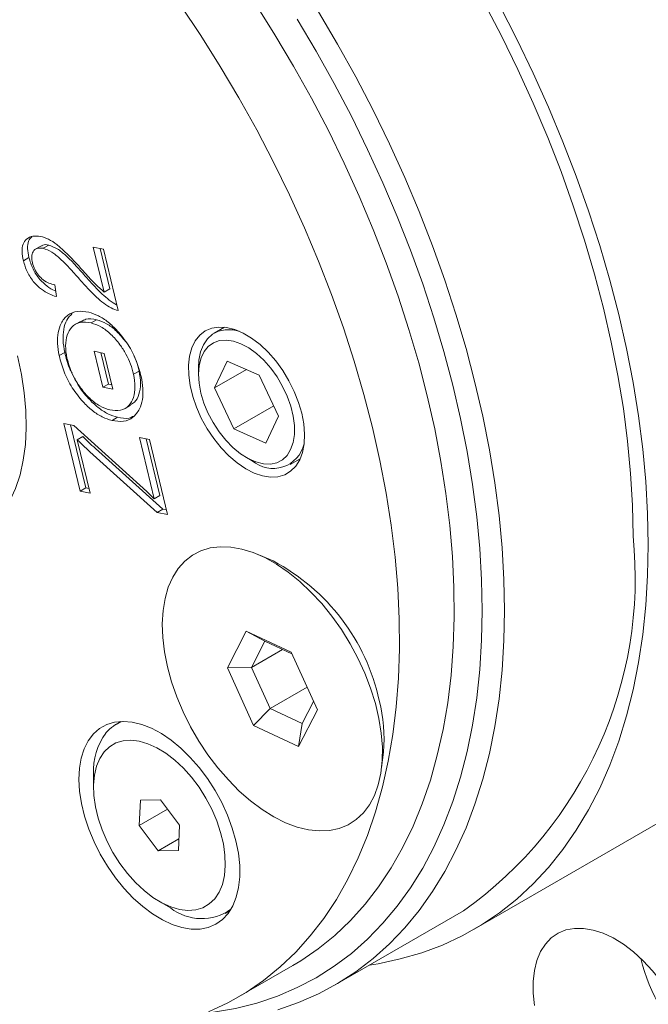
# Model space of a CAD drawing. Header units: inches. Extents: x 0.1 to 10.9, y 0 to 8.5.
# Tile 8 of 12: x 8.635 to 9.032, y 6.795 to 7.418. Entities that reach past the tile are written whole.
import ezdxf

# ---------------------------------------------------------------- set-up
doc = ezdxf.new("R2010")
doc.units = ezdxf.units.IN
doc.header["$MEASUREMENT"] = 0

msp = doc.modelspace()

# ---------------------------------------------------------------- linework, layer by layer
at = {"color": 7, "linetype": 'Continuous', "lineweight": 0}
for p, q in [((8.64857, 7.27513), (8.64504, 7.27308)), ((8.65308, 7.27555), (8.64955, 7.27351)), ((8.68133, 7.2743), (8.68768, 7.27302)), ((8.68821, 7.24585), (8.68133, 7.2743)), ((8.64059, 7.2677), (8.63705, 7.26566)), ((8.69175, 7.24789), (8.68556, 7.27344)), ((8.68768, 7.27302), (8.6971, 7.23413)), ((8.65688, 7.25038), (8.65801, 7.24293)), ((8.69175, 7.24789), (8.68821, 7.24585)), ((8.67368, 7.22751), (8.67014, 7.22547)), ((8.68342, 7.22837), (8.67989, 7.22633)), ((8.76427, 7.22358), (8.75781, 7.21985)), ((8.66323, 7.20765), (8.6597, 7.20561)), ((8.68734, 7.18559), (8.68183, 7.20836)), ((8.68183, 7.20836), (8.68819, 7.20707)), ((8.69088, 7.18764), (8.68607, 7.2075)), ((8.68819, 7.20707), (8.6937, 7.18431)), ((8.76609, 7.20219), (8.75799, 7.18522)), ((8.78636, 7.19321), (8.76609, 7.20219)), ((8.71029, 7.19588), (8.70675, 7.19384)), ((8.74786, 7.19788), (8.74786, 7.19379)), ((8.77814, 7.19685), (8.75799, 7.18522)), ((8.79854, 7.16726), (8.78636, 7.19321)), ((8.69088, 7.18764), (8.68734, 7.18559)), ((8.693, 7.18721), (8.69088, 7.18764)), ((8.6937, 7.18431), (8.68734, 7.18559)), ((8.75799, 7.18522), (8.77018, 7.15927)), ((8.70142, 7.17218), (8.70495, 7.17422)), ((8.79545, 7.17386), (8.77018, 7.15927)), ((8.66267, 7.16262), (8.66903, 7.16134)), ((8.673, 7.11995), (8.66267, 7.16262)), ((8.67653, 7.12199), (8.6669, 7.16176)), ((8.6967, 7.16662), (8.69316, 7.16458)), ((8.79045, 7.15029), (8.79854, 7.16726)), ((8.66903, 7.16134), (8.71513, 7.11961)), ((8.77018, 7.15927), (8.79045, 7.15029)), ((8.67472, 7.15444), (8.67119, 7.1524)), ((8.67119, 7.1524), (8.67936, 7.11866)), ((8.71985, 7.11514), (8.71048, 7.15386)), ((8.71048, 7.15386), (8.71684, 7.15258)), ((8.72339, 7.11718), (8.71472, 7.153)), ((8.71684, 7.15258), (8.72832, 7.10516)), ((8.72169, 7.1065), (8.6792, 7.14476)), ((8.72523, 7.10854), (8.68274, 7.14681)), ((8.77826, 7.14113), (8.7818, 7.13909)), ((8.8058, 7.13671), (8.81227, 7.14044)), ((8.67653, 7.12199), (8.673, 7.11995)), ((8.67936, 7.11866), (8.673, 7.11995)), ((8.67865, 7.12156), (8.67653, 7.12199)), ((8.71513, 7.11961), (8.71985, 7.11514)), ((8.72339, 7.11718), (8.71985, 7.11514)), ((8.72523, 7.10854), (8.72169, 7.1065)), ((8.72832, 7.10516), (8.72169, 7.1065)), ((8.72761, 7.10806), (8.72523, 7.10854)), ((8.79505, 7.07574), (8.78604, 7.07965)), ((8.76616, 7.0082), (8.77805, 7.03134)), ((8.77805, 7.03134), (8.8065, 7.01802)), ((8.78985, 7.02501), (8.77805, 7.03134)), ((8.78985, 7.02501), (8.78136, 7.00848)), ((8.80697, 7.017), (8.78985, 7.02501)), ((8.80097, 7.0198), (8.78136, 7.00848)), ((8.8065, 7.01802), (8.82306, 6.98157)), ((8.78136, 7.00848), (8.76616, 7.0082)), ((8.78271, 6.97175), (8.76616, 7.0082)), ((8.78136, 7.00848), (8.79318, 6.98244)), ((8.81654, 6.99592), (8.79318, 6.98244)), ((8.79318, 6.98244), (8.78271, 6.97175)), ((8.79318, 6.98244), (8.81351, 6.97293)), ((8.82306, 6.98157), (8.81116, 6.95843)), ((8.81351, 6.97293), (8.82066, 6.98685)), ((8.69892, 6.97425), (8.69571, 6.97239)), ((8.81116, 6.95843), (8.78271, 6.97175)), ((8.81116, 6.95843), (8.81351, 6.97293)), ((8.86373, 6.94508), (8.86485, 6.95483)), ((8.68142, 6.9408), (8.68142, 6.93264)), ((8.71116, 6.92446), (8.7104, 6.90842)), ((8.7283, 6.91875), (8.7104, 6.90842)), ((8.72389, 6.9246), (8.71116, 6.92446)), ((8.73587, 6.90869), (8.72389, 6.9246)), ((8.92237, 6.84285), (9.04541, 6.91388)), ((8.7104, 6.90842), (8.72239, 6.89251)), ((8.73512, 6.89265), (8.73587, 6.90869)), ((8.73547, 6.90006), (8.72239, 6.89251)), ((8.72239, 6.89251), (8.73512, 6.89265)), ((8.72313, 6.86038), (8.7302, 6.8563)), ((8.76471, 6.85288), (8.76792, 6.85473)), ((8.83431, 6.8076), (8.91563, 6.85454)), ((8.77281, 6.79981), (8.80746, 6.81981))]:
    msp.add_line(p, q, dxfattribs=at)
at = {"color": 7, "linetype": 'Continuous', "lineweight": 0, "flags": 128}
for points in [[(8.89261, 7.18014), (8.88719, 7.20109), (8.88105, 7.22215), (8.87421, 7.24326), (8.86668, 7.26438), (8.85848, 7.28546), (8.84962, 7.30646), (8.84013, 7.32733), (8.83002, 7.34802), (8.81932, 7.36849), (8.80806, 7.38869), (8.79625, 7.40859), (8.78392, 7.42812), (8.7711, 7.44726), (8.75782, 7.46597), (8.7441, 7.48418), (8.72999, 7.50188), (8.7155, 7.51902), (8.70067, 7.53556), (8.68553, 7.55147), (8.67012, 7.56671), (8.65447, 7.58124), (8.63861, 7.59505), (8.62258, 7.60808)], [(8.85796, 7.16014), (8.85254, 7.18109), (8.8464, 7.20215), (8.83956, 7.22326), (8.83203, 7.24438), (8.82383, 7.26546), (8.81497, 7.28646), (8.80548, 7.30733), (8.79537, 7.32802), (8.78468, 7.34849), (8.77341, 7.36869), (8.7616, 7.38859), (8.74927, 7.40812), (8.73645, 7.42726), (8.72317, 7.44596), (8.70946, 7.46418), (8.69534, 7.48188), (8.68085, 7.49902), (8.66602, 7.51556), (8.65088, 7.53147), (8.63547, 7.54671), (8.61982, 7.56124)], [(9.02282, 7.09147), (9.02244, 7.11107), (9.02129, 7.13107), (9.01937, 7.15143), (9.01668, 7.1721), (9.01324, 7.19306), (9.00906, 7.21424), (9.00413, 7.23561), (8.99847, 7.25712), (8.99209, 7.27872), (8.98501, 7.30038), (8.97724, 7.32204), (8.96879, 7.34366), (8.95969, 7.3652), (8.94995, 7.3866), (8.9396, 7.40782), (8.92865, 7.42883)], [(8.93837, 7.42718), (8.94932, 7.40588), (8.95966, 7.38438), (8.96939, 7.3627), (8.97847, 7.3409), (8.9869, 7.31903), (8.99466, 7.29712), (9.00172, 7.27522), (9.00809, 7.25338), (9.01373, 7.23164), (9.01864, 7.21005), (9.02282, 7.18864), (9.02625, 7.16747), (9.02892, 7.14657), (9.03084, 7.12599), (9.03199, 7.10578), (9.03237, 7.08596)], [(8.92736, 7.04453), (8.92698, 7.06389), (8.92583, 7.08365), (8.92392, 7.10377), (8.92125, 7.1242), (8.91783, 7.14491), (8.91367, 7.16584), (8.90876, 7.18696), (8.90313, 7.20822), (8.89679, 7.22957), (8.88974, 7.25096), (8.88201, 7.27236), (8.87361, 7.29371), (8.86456, 7.31498), (8.85488, 7.3361), (8.84459, 7.35705), (8.83371, 7.37778), (8.82226, 7.39823), (8.81027, 7.41837)], [(8.82374, 7.42306), (8.83581, 7.40263), (8.84733, 7.38189), (8.85828, 7.36088), (8.86863, 7.33965), (8.87837, 7.31825), (8.88747, 7.29672), (8.89592, 7.2751), (8.90369, 7.25344), (8.91077, 7.23178), (8.91715, 7.21017), (8.92281, 7.18866), (8.92774, 7.1673), (8.93193, 7.14611), (8.93537, 7.12516), (8.93805, 7.10448), (8.93997, 7.08412), (8.94112, 7.06413), (8.94151, 7.04453)], [(8.81324, 7.16917), (8.81121, 7.17608), (8.80848, 7.183), (8.80511, 7.18977), (8.80116, 7.19625), (8.79673, 7.2023), (8.7919, 7.2078), (8.78679, 7.21263), (8.78149, 7.21668), (8.77612, 7.21987), (8.7708, 7.22213), (8.76564, 7.22341), (8.76074, 7.22368), (8.75622, 7.22295), (8.75217, 7.22122), (8.74868, 7.21853), (8.74582, 7.21494), (8.74365, 7.21052), (8.74221, 7.20538), (8.74155, 7.19961), (8.74166, 7.19334), (8.74256, 7.18671), (8.74422, 7.17986), (8.74661, 7.17293), (8.74966, 7.16607), (8.75333, 7.15943), (8.75753, 7.15314), (8.76218, 7.14735), (8.76716, 7.14218), (8.77238, 7.13772), (8.77773, 7.13409), (8.78309, 7.13136), (8.78835, 7.12959), (8.79339, 7.12881), (8.79811, 7.12904), (8.8024, 7.13027), (8.80618, 7.13249), (8.80937, 7.13564), (8.8119, 7.13965), (8.8137, 7.14445), (8.81475, 7.14992), (8.81503, 7.15595), (8.81452, 7.16241), (8.81324, 7.16917)], [(8.74786, 7.19788), (8.74813, 7.20267), (8.74918, 7.20794), (8.751, 7.21252), (8.75353, 7.21629), (8.75673, 7.21917), (8.76052, 7.2211), (8.7648, 7.22202), (8.76949, 7.22191), (8.77362, 7.22104)], [(8.75387, 7.16937), (8.7571, 7.16326), (8.76087, 7.15748), (8.7651, 7.15219), (8.76967, 7.14753), (8.77446, 7.14361), (8.77935, 7.14053), (8.78421, 7.13838), (8.78891, 7.13721), (8.79334, 7.13705), (8.79738, 7.1379), (8.80093, 7.13975), (8.80389, 7.14254), (8.80618, 7.14621), (8.80775, 7.15065), (8.80856, 7.15576), (8.80859, 7.16139), (8.80783, 7.16741), (8.8063, 7.17366), (8.80405, 7.17998), (8.80112, 7.1862), (8.79761, 7.19216), (8.7936, 7.19771), (8.78919, 7.20271), (8.78449, 7.20701), (8.77964, 7.21052), (8.77475, 7.21315), (8.76995, 7.21481), (8.76537, 7.21548), (8.76112, 7.21513), (8.75731, 7.21378), (8.75405, 7.21145), (8.75141, 7.20821), (8.74947, 7.20414), (8.74828, 7.19935), (8.74786, 7.19396), (8.74823, 7.18812), (8.74938, 7.18196), (8.75128, 7.17566), (8.75387, 7.16937)], [(8.58746, 7.08251), (8.59387, 7.08398), (8.60109, 7.08664), (8.60778, 7.09026), (8.61393, 7.09481), (8.61947, 7.10027), (8.62437, 7.10659), (8.6286, 7.11374), (8.63213, 7.12166), (8.63494, 7.1303), (8.637, 7.13961), (8.63831, 7.14951), (8.63885, 7.15995), (8.63862, 7.17084), (8.63762, 7.18212), (8.63586, 7.19371), (8.63334, 7.20553)], [(8.80746, 6.81981), (8.81263, 6.82292), (8.82367, 6.83049), (8.83414, 6.83897), (8.844, 6.84835), (8.85324, 6.85861), (8.86184, 6.86972), (8.86977, 6.88166), (8.87703, 6.8944), (8.88359, 6.90792), (8.88944, 6.92219), (8.89457, 6.93717), (8.89897, 6.95283), (8.90262, 6.96914), (8.90552, 6.98606), (8.90766, 7.00355), (8.90904, 7.02158), (8.90965, 7.04011), (8.9095, 7.05909), (8.90858, 7.07848), (8.90689, 7.09825), (8.90445, 7.11834), (8.90125, 7.13872), (8.8973, 7.15933), (8.89261, 7.18014)], [(8.75426, 6.7906), (8.76639, 6.79629), (8.77798, 6.80292), (8.78902, 6.81049), (8.79949, 6.81897), (8.80935, 6.82835), (8.81859, 6.83861), (8.82719, 6.84972), (8.83513, 6.86166), (8.84238, 6.8744), (8.84894, 6.88792), (8.85479, 6.90219), (8.85992, 6.91717), (8.86432, 6.93283), (8.86797, 6.94914), (8.87087, 6.96606), (8.87301, 6.98355), (8.87439, 7.00158), (8.875, 7.02011), (8.87485, 7.03909), (8.87393, 7.05848), (8.87225, 7.07825), (8.8698, 7.09834), (8.8666, 7.11871), (8.86265, 7.13933), (8.85796, 7.16014)], [(8.72527, 7.02734), (8.72496, 7.03607), (8.72545, 7.04434), (8.72672, 7.05204), (8.72876, 7.05909), (8.73154, 7.06542), (8.73504, 7.07095), (8.73921, 7.07562), (8.74401, 7.07937), (8.74939, 7.08216), (8.75527, 7.08397), (8.76161, 7.08477), (8.76831, 7.08454), (8.77532, 7.08331), (8.78254, 7.08107), (8.7899, 7.07785), (8.79731, 7.07369), (8.80469, 7.06865), (8.81196, 7.06276), (8.81903, 7.05611), (8.82583, 7.04876), (8.83227, 7.0408), (8.83828, 7.03232), (8.8438, 7.02342), (8.84877, 7.0142), (8.85311, 7.00475), (8.8568, 6.9952), (8.85978, 6.98564), (8.86202, 6.97618), (8.8635, 6.96694), (8.8642, 6.95801), (8.86411, 6.9495), (8.86323, 6.94151), (8.86158, 6.93412), (8.85916, 6.92742), (8.85602, 6.92148), (8.85218, 6.91638), (8.84768, 6.91216), (8.84259, 6.90888), (8.83695, 6.90658), (8.83083, 6.90528), (8.8243, 6.90499), (8.81744, 6.90572), (8.81031, 6.90746), (8.80301, 6.91019), (8.79561, 6.91389), (8.78821, 6.91849), (8.78087, 6.92397), (8.77369, 6.93025), (8.76675, 6.93726), (8.76012, 6.94492), (8.75388, 6.95315), (8.74811, 6.96185), (8.74286, 6.97093), (8.7382, 6.98028), (8.73417, 6.98979), (8.73084, 6.99936), (8.72822, 7.00888), (8.72636, 7.01824), (8.72527, 7.02734)], [(9.03237, 7.08596), (9.03199, 7.06659), (9.03084, 7.0477), (9.02892, 7.02934), (9.02625, 7.01153), (9.02282, 6.99431), (9.01864, 6.97773), (9.01373, 6.96181), (9.00809, 6.94658), (9.00172, 6.93209), (8.99466, 6.91835), (8.9869, 6.9054), (8.97847, 6.89325), (8.96939, 6.88195), (8.95966, 6.8715), (8.94932, 6.86194), (8.93837, 6.85327), (8.92686, 6.84553), (8.91479, 6.83871), (8.9022, 6.83285), (8.8891, 6.82794), (8.87553, 6.82401), (8.86151, 6.82105), (8.85613, 6.8202)], [(8.75191, 6.78963), (8.75742, 6.79031), (8.77131, 6.79275), (8.78477, 6.79616), (8.79776, 6.80054), (8.81027, 6.80589), (8.82226, 6.81219), (8.83371, 6.81942), (8.84459, 6.82758), (8.85488, 6.83665), (8.86456, 6.8466), (8.87361, 6.85741), (8.88201, 6.86907), (8.88974, 6.88154), (8.89679, 6.8948), (8.90313, 6.90882), (8.90876, 6.92358), (8.91367, 6.93904), (8.91783, 6.95516), (8.92125, 6.97191), (8.92392, 6.98927), (8.92583, 7.00718), (8.92698, 7.02561), (8.92736, 7.04453)], [(8.94151, 7.04453), (8.94112, 7.02538), (8.93997, 7.00671), (8.93805, 6.98857), (8.93537, 6.97099), (8.93193, 6.95401), (8.92774, 6.93766), (8.92281, 6.92198), (8.91715, 6.90701), (8.91077, 6.89277), (8.90369, 6.87929), (8.89592, 6.8666), (8.88747, 6.85473), (8.87837, 6.8437), (8.86863, 6.83355), (8.85828, 6.82427), (8.84733, 6.81591), (8.83581, 6.80847), (8.82374, 6.80198), (8.81115, 6.79643), (8.79806, 6.79185)], [(8.77156, 6.89877), (8.76926, 6.90683), (8.76626, 6.91492), (8.7626, 6.92291), (8.75835, 6.93068), (8.75357, 6.93812), (8.74832, 6.94511), (8.74269, 6.95155), (8.73677, 6.95733), (8.73064, 6.96238), (8.72439, 6.9666), (8.71813, 6.96995), (8.71194, 6.97237), (8.70592, 6.97382), (8.70016, 6.97428), (8.69475, 6.97375), (8.68978, 6.97222), (8.6853, 6.96974), (8.6814, 6.96632), (8.67814, 6.96203), (8.67555, 6.95693), (8.67369, 6.95109), (8.67257, 6.94461), (8.67223, 6.93758), (8.67265, 6.93012), (8.67384, 6.92232), (8.67578, 6.91432), (8.67843, 6.90623), (8.68177, 6.89818), (8.68573, 6.89028), (8.69025, 6.88266), (8.69528, 6.87543), (8.70073, 6.86871), (8.70651, 6.86258), (8.71255, 6.85716), (8.71875, 6.85251), (8.72502, 6.84872), (8.73126, 6.84583), (8.73737, 6.84389), (8.74327, 6.84293), (8.74886, 6.84297), (8.75407, 6.844), (8.7588, 6.84601), (8.763, 6.84897), (8.76659, 6.85283), (8.76952, 6.85754), (8.77175, 6.86302), (8.77324, 6.86919), (8.77397, 6.87595), (8.77393, 6.88321), (8.77312, 6.89086), (8.77156, 6.89877)], [(8.68815, 6.955), (8.68539, 6.95085), (8.68332, 6.94592), (8.68199, 6.94029), (8.68144, 6.93407), (8.68166, 6.92737), (8.68265, 6.92032), (8.68439, 6.91306), (8.68686, 6.90571), (8.69, 6.89841), (8.69376, 6.8913), (8.69807, 6.88451), (8.70285, 6.87818), (8.708, 6.8724), (8.71343, 6.8673), (8.71905, 6.86297), (8.72474, 6.85949), (8.7304, 6.85692), (8.73593, 6.85532), (8.74122, 6.8547), (8.74617, 6.85509), (8.75069, 6.85647), (8.7547, 6.85883), (8.75812, 6.86211), (8.76089, 6.86626), (8.76296, 6.87119), (8.76428, 6.87682), (8.76484, 6.88304), (8.76462, 6.88974), (8.76363, 6.89679), (8.76188, 6.90405), (8.75941, 6.9114), (8.75627, 6.9187), (8.75251, 6.92581), (8.7482, 6.9326), (8.74343, 6.93893), (8.73828, 6.94471), (8.73284, 6.94981), (8.72723, 6.95414), (8.72153, 6.95762), (8.71587, 6.96019), (8.71035, 6.96179), (8.70506, 6.96241), (8.70011, 6.96202), (8.69558, 6.96064), (8.69158, 6.95828), (8.68815, 6.955)], [(9.05053, 6.79435), (9.04591, 6.8022), (9.04077, 6.80965), (9.03519, 6.81659), (9.02925, 6.82292), (9.02306, 6.82853), (9.01669, 6.83335), (9.01025, 6.8373), (9.00384, 6.84031), (8.99754, 6.84235), (8.99147, 6.84339), (8.9857, 6.8434), (8.98033, 6.84239), (8.97544, 6.84038), (8.9711, 6.83739), (8.96738, 6.83346), (8.96433, 6.82867), (8.962, 6.82307), (8.96043, 6.81677), (8.95964, 6.80984), (8.95964, 6.8024), (8.96043, 6.79456)]]:
    msp.add_lwpolyline(points, dxfattribs=at)
at = {"color": 7, "linetype": 'Continuous', "lineweight": 0}
for centre, radius, start, end in [((8.79498, 7.15457), 0.02033, 229.59179, 346.45303), ((8.76562, 7.06513), 0.25855, 305.46284, 5.84934), ((8.7336, 6.9592), 0.13175, 12.42845, 62.19803), ((8.77061, 6.96385), 0.09466, 354.53625, 14.50359), ((8.70742, 6.95207), 0.02345, 108.76007, 140.61857), ((8.72211, 6.9428), 0.04074, 143.65168, 182.81523), ((8.74982, 6.88152), 0.03195, 232.12875, 305.61515), ((9.14675, 6.85384), 0.12257, 193.92038, 226.07425)]:
    msp.add_arc(centre, radius, start, end, dxfattribs=at)
for points, knots in [([(8.63705, 7.26566), (8.63667, 7.26757), (8.63591, 7.2714), (8.63657, 7.27636), (8.63913, 7.27964), (8.64286, 7.28159), (8.64617, 7.28125), (8.64782, 7.28107)], [0, 0, 0, 0, 0.186878, 0.373269, 0.559797, 0.77987, 1, 1, 1, 1]), ([(8.64059, 7.2677), (8.64021, 7.26961), (8.63946, 7.27342), (8.64001, 7.27824), (8.64159, 7.28001), (8.64232, 7.28082)], [0, 0, 0, 0, 0.351123, 0.701331, 1, 1, 1, 1]), ([(8.64782, 7.28107), (8.64954, 7.28058), (8.65297, 7.27958), (8.65832, 7.27602), (8.66572, 7.26935), (8.67112, 7.26342), (8.67492, 7.25926)], [0, 0, 0, 0, 0.186459, 0.372963, 0.559708, 1, 1, 1, 1]), ([(8.64955, 7.27351), (8.64826, 7.27364), (8.64567, 7.27391), (8.64318, 7.27175), (8.64208, 7.26836), (8.64254, 7.26561), (8.64278, 7.26424)], [0, 0, 0, 0, 0.280452, 0.56002, 0.779929, 1, 1, 1, 1]), ([(8.65308, 7.27555), (8.65172, 7.27581), (8.64999, 7.27614), (8.64893, 7.27513), (8.64871, 7.27492)], [0, 0, 0, 0, 0.790756, 1, 1, 1, 1]), ([(8.67682, 7.25522), (8.67472, 7.2576), (8.67051, 7.26236), (8.66448, 7.26861), (8.65852, 7.27353), (8.6549, 7.27488), (8.65308, 7.27555)], [0, 0, 0, 0, 0.280457, 0.56079, 0.78073, 1, 1, 1, 1]), ([(8.65747, 7.24652), (8.65726, 7.2466), (8.65548, 7.24725), (8.65203, 7.24942), (8.64712, 7.25384), (8.64277, 7.26039), (8.64132, 7.26526), (8.64059, 7.2677)], [0, 0, 0, 0, 0.029996, 0.253249, 0.475922, 0.737632, 1, 1, 1, 1]), ([(8.67328, 7.25318), (8.67118, 7.25556), (8.66697, 7.26032), (8.66094, 7.26656), (8.65499, 7.27149), (8.65136, 7.27284), (8.64955, 7.27351)], [0, 0, 0, 0, 0.280457, 0.56079, 0.78073, 1, 1, 1, 1]), ([(8.65801, 7.24293), (8.65645, 7.24346), (8.65332, 7.24451), (8.6485, 7.24733), (8.64358, 7.25182), (8.63924, 7.25835), (8.63778, 7.26322), (8.63705, 7.26566)], [0, 0, 0, 0, 0.187258, 0.374316, 0.560889, 0.780169, 1, 1, 1, 1]), ([(8.64278, 7.26424), (8.64319, 7.26288), (8.64402, 7.26016), (8.64657, 7.25637), (8.64974, 7.25328), (8.65332, 7.25128), (8.65569, 7.25068), (8.65688, 7.25038)], [0, 0, 0, 0, 0.186435, 0.372744, 0.559306, 0.779442, 1, 1, 1, 1]), ([(8.67492, 7.25926), (8.6773, 7.2565), (8.68156, 7.25157), (8.68618, 7.2476), (8.68821, 7.24585)], [0, 0, 0, 0, 0.560661, 1, 1, 1, 1]), ([(8.69621, 7.23778), (8.69617, 7.2378), (8.69461, 7.23836), (8.69142, 7.24078), (8.68664, 7.2447), (8.68176, 7.24968), (8.67847, 7.25337), (8.67682, 7.25522)], [0, 0, 0, 0, 0.006484, 0.234372, 0.462322, 0.731131, 1, 1, 1, 1]), ([(8.6971, 7.23413), (8.69559, 7.23459), (8.69257, 7.23549), (8.68789, 7.23865), (8.6831, 7.24268), (8.67823, 7.24763), (8.67493, 7.25133), (8.67328, 7.25318)], [0, 0, 0, 0, 0.186239, 0.372895, 0.559602, 0.779777, 1, 1, 1, 1]), ([(8.67841, 7.23311), (8.67593, 7.23347), (8.67097, 7.23418), (8.66493, 7.23154), (8.66086, 7.22673), (8.65888, 7.22034), (8.65835, 7.21341), (8.65925, 7.20821), (8.6597, 7.20561)], [0, 0, 0, 0, 0.1865799, 0.3731508, 0.5596666, 0.7064522, 0.8532159, 1, 1, 1, 1]), ([(8.668, 7.23226), (8.6667, 7.23097), (8.66417, 7.22846), (8.66244, 7.22235), (8.66188, 7.21546), (8.66278, 7.21025), (8.66323, 7.20765)], [0, 0, 0, 0, 0.259104, 0.506082, 0.753024, 1, 1, 1, 1]), ([(8.71159, 7.19244), (8.71068, 7.19584), (8.70887, 7.20264), (8.70352, 7.2127), (8.69724, 7.22086), (8.69076, 7.22704), (8.68448, 7.23121), (8.68043, 7.23248), (8.67841, 7.23311)], [0, 0, 0, 0, 0.186646, 0.373114, 0.559723, 0.706473, 0.853191, 1, 1, 1, 1]), ([(8.66459, 7.20411), (8.66418, 7.20679), (8.66337, 7.21213), (8.66461, 7.21884), (8.66761, 7.22418), (8.67278, 7.2273), (8.67752, 7.22665), (8.67989, 7.22633)], [0, 0, 0, 0, 0.186719, 0.373531, 0.560254, 0.780042, 1, 1, 1, 1]), ([(8.67392, 7.2271), (8.67477, 7.2277), (8.67732, 7.22951), (8.68098, 7.22883), (8.68342, 7.22837)], [0, 0, 0, 0, 0.333642, 1, 1, 1, 1]), ([(8.67989, 7.22633), (8.68197, 7.22565), (8.68614, 7.22427), (8.69254, 7.21933), (8.69789, 7.2132), (8.70209, 7.20671), (8.70509, 7.20026), (8.7062, 7.19598), (8.70675, 7.19384)], [0, 0, 0, 0, 0.186605, 0.373063, 0.5597, 0.706469, 0.853186, 1, 1, 1, 1]), ([(8.68342, 7.22837), (8.6855, 7.22768), (8.68966, 7.2263), (8.69611, 7.22142), (8.69981, 7.21687), (8.70166, 7.2146)], [0, 0, 0, 0, 0.333638, 0.667011, 1, 1, 1, 1]), ([(8.6597, 7.20561), (8.66061, 7.20218), (8.66243, 7.19532), (8.66777, 7.18512), (8.67411, 7.17684), (8.68067, 7.17063), (8.68702, 7.16649), (8.69111, 7.16521), (8.69316, 7.16458)], [0, 0, 0, 0, 0.186655, 0.373109, 0.559702, 0.706453, 0.853182, 1, 1, 1, 1]), ([(8.66323, 7.20765), (8.66403, 7.20419), (8.66505, 7.19975), (8.66734, 7.1955), (8.66785, 7.19456)], [0, 0, 0, 0, 0.781007, 1, 1, 1, 1]), ([(8.70698, 7.2054), (8.70748, 7.20437), (8.70901, 7.20122), (8.70977, 7.19803), (8.71029, 7.19588)], [0, 0, 0, 0, 0.327443, 1, 1, 1, 1]), ([(8.69169, 7.17131), (8.68959, 7.17201), (8.68539, 7.1734), (8.67892, 7.17834), (8.6728, 7.1854), (8.66744, 7.19433), (8.66554, 7.20085), (8.66459, 7.20411)], [0, 0, 0, 0, 0.186835, 0.373572, 0.560299, 0.780239, 1, 1, 1, 1]), ([(8.66814, 7.19398), (8.66921, 7.19174), (8.6719, 7.18611), (8.67769, 7.1789), (8.6842, 7.17266), (8.69056, 7.16853), (8.69465, 7.16726), (8.6967, 7.16662)], [0, 0, 0, 0, 0.164339, 0.413073, 0.608696, 0.804288, 1, 1, 1, 1]), ([(8.70675, 7.19384), (8.70718, 7.19115), (8.70805, 7.18577), (8.70696, 7.17892), (8.704, 7.17348), (8.69881, 7.17036), (8.69406, 7.17099), (8.69169, 7.17131)], [0, 0, 0, 0, 0.186819, 0.373625, 0.560296, 0.78006, 1, 1, 1, 1]), ([(8.71029, 7.19588), (8.71072, 7.19318), (8.7116, 7.18779), (8.71044, 7.18106), (8.70824, 7.17623), (8.70567, 7.17507), (8.70472, 7.17463)], [0, 0, 0, 0, 0.278299, 0.556578, 0.834657, 1, 1, 1, 1]), ([(8.69316, 7.16458), (8.69565, 7.1642), (8.70062, 7.16345), (8.70663, 7.16623), (8.71052, 7.17127), (8.71259, 7.17758), (8.71298, 7.18462), (8.71205, 7.18984), (8.71159, 7.19244)], [0, 0, 0, 0, 0.186586, 0.3730375, 0.5596919, 0.7064542, 0.8531862, 1, 1, 1, 1]), ([(8.6967, 7.16662), (8.69924, 7.16612), (8.70308, 7.16538), (8.70596, 7.16692), (8.70693, 7.16744)], [0, 0, 0, 0, 0.663932, 1, 1, 1, 1]), ([(8.6792, 7.14476), (8.67769, 7.14614), (8.67499, 7.14859), (8.67235, 7.15124), (8.67119, 7.1524)], [0, 0, 0, 0, 0.559992, 1, 1, 1, 1]), ([(8.68274, 7.14681), (8.68122, 7.14818), (8.67852, 7.15063), (8.67588, 7.15328), (8.67472, 7.15444)], [0, 0, 0, 0, 0.559992, 1, 1, 1, 1])]:
    msp.add_open_spline(points, degree=3, knots=knots, dxfattribs=at)

doc.saveas('drawing.dxf')
